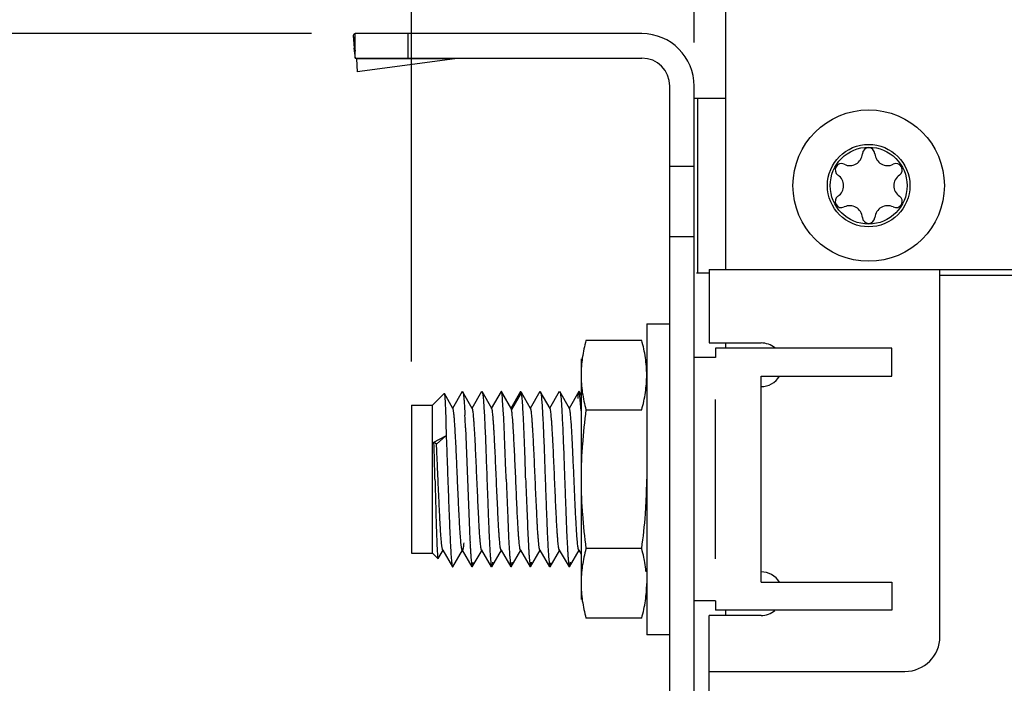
# Model space of a CAD drawing. Header units: inches. Extents: x 0.2 to 16.8, y 0.2 to 10.8.
# Tile 14 of 25: x 6.4 to 7.8, y 6.6 to 7.5. Entities that reach past the tile are written whole.
import ezdxf

# ---------------------------------------------------------------- set-up
doc = ezdxf.new("R2010")
doc.units = ezdxf.units.IN
doc.header["$LTSCALE"] = 0.935
doc.header["$MEASUREMENT"] = 0
doc.layers.get('0').update_dxf_attribs({"linetype": 'CONTINUOUS'})
doc.layers.add('DIMENSIONS', color=7, linetype='CONTINUOUS')
doc.styles.get("Standard").update_dxf_attribs({"font": 'txt', "width": 0.8})
doc.dimstyles.new('DIMSTYLE_2', dxfattribs={"dimtxt": 0.125, "dimasz": 0.18, "dimexe": 0.18, "dimexo": 0.0625, "dimgap": 0.09, "dimtad": 0, "dimtih": 1, "dimtoh": 1, "dimdec": 3, "dimzin": 4, "dimdsep": 46, "dimtxsty": 'STANDARD', "dimblk": '_FILLED', "dimblk1": '_FILLED', "dimblk2": '_FILLED', "dimcen": 0.09, "dimadec": 0, "dimazin": 0, "dimtp": 0.01, "dimtm": 0.01, "dimtfac": 1, "dimtdec": 3, "dimtofl": 0, "dimtmove": 0, "dimatfit": 3, "dimldrblk": '_FILLED', "dimfxl": 1, "dimtolj": 1, "dimtzin": 4, "dimarcsym": 0})

# ---------------------------------------------------------------- blocks, each defined once
blk = doc.blocks.new('_FILLED')
at = {"color": 0, "linetype": 'BYBLOCK'}
blk.add_solid([(0, 0), (-1, 0.1736), (-1, -0.1736)], dxfattribs=at)
blk = doc.blocks.new('*D13')
at = {"layer": 'DIMENSIONS', "color": 2, "linetype": 'CONTINUOUS'}
for p, q in [((6.7946, 7.5115), (5.7291, 7.5115)), ((5.8541, 7.5115), (5.8541, 5.2563)), ((5.8541, 2.7512), (5.8541, 5.0063)), ((7.2623, 2.7512), (5.7291, 2.7512))]:
    blk.add_line(p, q, dxfattribs=at)
at = {"layer": 'DIMENSIONS', "color": 2, "linetype": 'CONTINUOUS', "xscale": 0.18, "yscale": 0.18, "zscale": 0.18}
for p, rotation in [((5.8541, 7.5115), 90), ((5.8541, 2.7512), 270)]:
    blk.add_blockref('_FILLED', p, dxfattribs=dict(at, rotation=rotation))
at = {"layer": 'DIMENSIONS', "color": 2, "linetype": 'CONTINUOUS', "insert": (5.8541, 5.1938), "char_height": 0.125, "width": 1.425, "attachment_point": 2, "line_spacing_factor": 0.9}
blk.add_mtext('4.760{\\Ftxt.shx;\\W1.000000;\\H0.125000; }[120.91]', dxfattribs=at)
blk = doc.blocks.new('*D19')
at = {"layer": 'DIMENSIONS', "color": 2, "linetype": 'CONTINUOUS'}
for p, q in [((6.9377, 7.0426), (6.9377, 8.3491)), ((7.3421, 7.499), (7.3421, 8.3491)), ((6.9377, 8.2241), (6.5777, 8.2241)), ((7.3421, 8.2241), (7.7086, 8.2241))]:
    blk.add_line(p, q, dxfattribs=at)
at = {"layer": 'DIMENSIONS', "color": 2, "linetype": 'CONTINUOUS', "xscale": 0.18, "yscale": 0.18, "zscale": 0.18}
blk.add_blockref('_FILLED', (6.9377, 8.2241), dxfattribs=at)
at = {"layer": 'DIMENSIONS', "color": 2, "linetype": 'CONTINUOUS', "xscale": 0.18, "yscale": 0.18, "zscale": 0.18, "rotation": 180}
blk.add_blockref('_FILLED', (7.3421, 8.2241), dxfattribs=at)
at = {"layer": 'DIMENSIONS', "color": 2, "linetype": 'CONTINUOUS', "insert": (7.7711, 8.2866), "char_height": 0.125, "width": 1.525, "attachment_point": 1, "line_spacing_factor": 0.9}
blk.add_mtext('3X .404{\\Ftxt.shx;\\W1.000000;\\H0.125000; }[10.27]', dxfattribs=at)

msp = doc.modelspace()

# ---------------------------------------------------------------- linework, layer by layer
at = {"color": 7, "linetype": 'CONTINUOUS'}
for p, q in [((7.3867, 7.7241), (7.3867, 7.1741)), ((6.8571, 7.4765), (6.8571, 7.5115)), ((7.2671, 7.5115), (6.8571, 7.5115)), ((6.8541, 7.5091), (6.8553, 7.4909)), ((6.8541, 7.5091), (6.8571, 7.4866)), ((6.8572, 7.4765), (6.8553, 7.4909)), ((6.8571, 7.4765), (7.2671, 7.4765)), ((6.8581, 7.476), (6.8586, 7.4753)), ((6.8586, 7.4753), (6.8598, 7.4571)), ((6.9995, 7.4753), (6.8598, 7.4571)), ((7.3071, 2.9525), (7.3071, 7.4365)), ((7.3421, 2.9525), (7.3421, 7.4365)), ((7.3421, 7.4191), (7.3867, 7.4191)), ((7.3421, 7.3215), (7.3071, 7.3215)), ((7.3071, 7.2215), (7.3421, 7.2215)), ((7.3637, 7.1741), (7.3637, 7.0691)), ((7.3637, 7.1741), (10.3687, 7.1741)), ((7.6937, 6.6491), (7.6937, 7.1741)), ((7.3452, 7.1691), (7.3637, 7.1691)), ((7.6937, 7.1661), (8.7887, 7.1661)), ((7.2741, 7.0966), (7.2741, 6.6516)), ((7.2741, 7.0966), (7.3071, 7.0966)), ((7.267, 7.0727), (7.1872, 7.0727)), ((7.3637, 7.0691), (7.4377, 7.0691)), ((7.3867, 7.0691), (7.3867, 7.0616)), ((7.1801, 7.0461), (7.1801, 6.7021)), ((7.3727, 7.0481), (7.3421, 7.0481)), ((7.3727, 6.7601), (7.3727, 6.9881)), ((7.1872, 6.9734), (7.267, 6.9734)), ((7.267, 6.7748), (7.1872, 6.7748)), ((7.3727, 6.7001), (7.3421, 6.7001)), ((7.3637, 6.3491), (7.3637, 6.6791)), ((7.4377, 6.6791), (7.3637, 6.6791)), ((7.3867, 6.6866), (7.3867, 6.6791)), ((7.267, 6.6755), (7.1872, 6.6755)), ((7.3071, 6.6516), (7.2741, 6.6516)), ((7.3637, 6.5991), (7.6437, 6.5991))]:
    msp.add_line(p, q, dxfattribs=at)
at = {"color": 9, "linetype": 'CONTINUOUS'}
for p, q in [((6.9321, 7.5115), (6.9321, 7.4765)), ((6.9995, 7.4753), (6.8586, 7.4753)), ((7.3471, 7.1691), (7.3471, 7.4191)), ((7.0667, 6.9976), (7.0806, 6.974)), ((7.0945, 6.9978), (7.0806, 6.974))]:
    msp.add_line(p, q, dxfattribs=at)
at = {"color": 6, "linetype": 'CONTINUOUS'}
for p, q in [((7.3727, 7.0616), (7.3727, 7.0481)), ((7.6247, 7.0616), (7.3727, 7.0616)), ((7.6247, 7.0216), (7.6247, 7.0616)), ((7.4377, 6.7266), (7.4377, 7.0216)), ((7.4377, 7.0216), (7.6247, 7.0216)), ((6.9677, 6.9801), (6.9843, 6.9966)), ((6.9843, 6.9966), (6.9845, 6.9965)), ((6.9967, 6.9754), (6.9845, 6.9965)), ((7.01, 6.9995), (6.9961, 6.9754)), ((7.0245, 6.9754), (7.0106, 6.9995)), ((7.0378, 6.9995), (7.0239, 6.9754)), ((7.0523, 6.9754), (7.0384, 6.9995)), ((7.0656, 6.9995), (7.0517, 6.9754)), ((7.0662, 6.9995), (7.0656, 6.9995)), ((7.0667, 6.9976), (7.0662, 6.9995)), ((7.0801, 6.9754), (7.0662, 6.9995)), ((7.0934, 6.9995), (7.0795, 6.9754)), ((7.0934, 6.9995), (7.094, 6.9995)), ((7.094, 6.9995), (7.0945, 6.9978)), ((7.1079, 6.9754), (7.0948, 6.998)), ((7.1212, 6.9995), (7.1073, 6.9754)), ((7.1357, 6.9754), (7.1218, 6.9995)), ((7.149, 6.9995), (7.1351, 6.9754)), ((7.1635, 6.9754), (7.1496, 6.9995)), ((7.1768, 6.9995), (7.1629, 6.9754)), ((7.1774, 6.9995), (7.1768, 6.9995)), ((7.1801, 6.9948), (7.1774, 6.9995)), ((6.9377, 6.9801), (6.9377, 6.7681)), ((6.9377, 6.9801), (6.9677, 6.9801)), ((6.9677, 6.7681), (6.9677, 6.9801)), ((6.9967, 6.9754), (6.9961, 6.9754)), ((7.0245, 6.9754), (7.0239, 6.9754)), ((7.0692, 6.9669), (7.0679, 6.9866)), ((7.0801, 6.9754), (7.0795, 6.9754)), ((7.0806, 6.974), (7.0801, 6.9754)), ((7.0957, 6.9869), (7.0969, 6.9673)), ((7.1357, 6.9754), (7.1351, 6.9754)), ((7.1635, 6.9754), (7.1629, 6.9754)), ((7.1801, 6.9717), (7.179, 6.9877)), ((6.9867, 6.9543), (6.9872, 6.9364)), ((7.0149, 6.9474), (7.0176, 6.8741)), ((6.9696, 6.9271), (6.9867, 6.9362)), ((6.9867, 6.9362), (6.9733, 6.9241)), ((6.9733, 6.9241), (6.9696, 6.9271)), ((7.0176, 6.8741), (7.0204, 6.8007)), ((6.9377, 6.7681), (6.9677, 6.7681)), ((6.9677, 6.7681), (6.9755, 6.7603)), ((6.9757, 6.7604), (6.9828, 6.7727)), ((6.9822, 6.7727), (6.9961, 6.7486)), ((6.9828, 6.7727), (6.9822, 6.7727)), ((6.9967, 6.7486), (7.0106, 6.7727)), ((7.01, 6.7727), (7.0239, 6.7486)), ((7.0106, 6.7727), (7.01, 6.7727)), ((7.0245, 6.7486), (7.0384, 6.7727)), ((7.0378, 6.7727), (7.0517, 6.7486)), ((7.0523, 6.7486), (7.0662, 6.7727)), ((7.0656, 6.7727), (7.0795, 6.7486)), ((7.0662, 6.7727), (7.0656, 6.7727)), ((7.0801, 6.7486), (7.094, 6.7727)), ((7.0934, 6.7727), (7.1073, 6.7486)), ((7.094, 6.7727), (7.0934, 6.7727)), ((7.1079, 6.7486), (7.1218, 6.7727)), ((7.1212, 6.7727), (7.1351, 6.7486)), ((7.1357, 6.7486), (7.1496, 6.7727)), ((7.149, 6.7727), (7.1629, 6.7486)), ((7.1496, 6.7727), (7.149, 6.7727)), ((7.1635, 6.7486), (7.1774, 6.7727)), ((7.1768, 6.7727), (7.1801, 6.767)), ((7.1774, 6.7727), (7.1768, 6.7727)), ((6.9755, 6.7603), (6.9757, 6.7604)), ((6.9961, 6.7486), (6.9967, 6.7486)), ((7.4377, 6.7266), (7.6247, 6.7266)), ((7.6247, 6.7266), (7.6247, 6.6866)), ((7.3727, 6.7001), (7.3727, 6.6866)), ((7.6247, 6.6866), (7.3727, 6.6866))]:
    msp.add_line(p, q, dxfattribs=at)
at = {"color": 7, "linetype": 'CONTINUOUS'}
for radius in [0.1083, 0.059, 0.055]:
    msp.add_circle((7.5917, 7.2941), radius, dxfattribs=at)
for centre, radius, start, end in [((7.2671, 7.4365), 0.075, 0, 90), ((7.2671, 7.4365), 0.04, 0, 90), ((7.5917, 7.3391), 0.009, 3.5573, 176.4427), ((7.5648, 7.3407), 0.018, 243.5573, 356.4427), ((7.6187, 7.3407), 0.018, 183.5573, 296.4427), ((7.5528, 7.3166), 0.009, 63.5573, 236.4427), ((7.6307, 7.3166), 0.009, 303.5573, 116.4427), ((7.5379, 7.2941), 0.018, 303.5573, 56.4427), ((7.6456, 7.2941), 0.018, 123.5573, 236.4427), ((7.5528, 7.2716), 0.009, 123.5573, 296.4427), ((7.6307, 7.2716), 0.009, 243.5573, 56.4427), ((7.5648, 7.2474), 0.018, 3.5573, 116.4427), ((7.6187, 7.2474), 0.018, 63.5573, 176.4427), ((7.5917, 7.2491), 0.009, 183.5573, 356.4427), ((7.4377, 7.0378), 0.0312, 50.4253, 90), ((7.4377, 7.0378), 0.0312, 270, 327.9969), ((7.4377, 6.7103), 0.0312, 32.0031, 90), ((7.4377, 6.7103), 0.0312, 270, 309.5747), ((7.6437, 6.6491), 0.05, 270, 360)]:
    msp.add_arc(centre, radius, start, end, dxfattribs=at)
at = {"color": 6, "linetype": 'CONTINUOUS'}
for centre, radius, start, end in [((4.9999, 6.861), 2.0168, 2.4569, 2.9742), ((-7.9141, 6.4961), 14.89, 1.45451, 1.65878), ((9.3382, 6.9016), 2.32, 182.4914, 182.9323)]:
    msp.add_arc(centre, radius, start, end, dxfattribs=at)
at = {"color": 7, "linetype": 'CONTINUOUS'}
for points, knots in [([(6.8571, 7.5115), (6.8568, 7.5115), (6.8563, 7.5114), (6.8555, 7.5109), (6.8547, 7.5101), (6.8543, 7.5095), (6.8541, 7.5091)], [0, 0, 0, 0, 0.197988, 0.420277, 0.684255, 1, 1, 1, 1]), ([(7.1872, 7.0727), (7.185, 7.0645), (7.1823, 7.0522), (7.1804, 7.0355), (7.1801, 7.0272), (7.1801, 7.023)], [0, 0, 0, 0, 0.503383, 0.752218, 1, 1, 1, 1]), ([(7.2741, 7.023), (7.2741, 7.0272), (7.2738, 7.0355), (7.2719, 7.0522), (7.2692, 7.0645), (7.267, 7.0727)], [0, 0, 0, 0, 0.247782, 0.496617, 1, 1, 1, 1]), ([(7.1801, 7.023), (7.1801, 7.0189), (7.1804, 7.0105), (7.1823, 6.9939), (7.185, 6.9815), (7.1872, 6.9734)], [0, 0, 0, 0, 0.247782, 0.496617, 1, 1, 1, 1]), ([(7.267, 6.9734), (7.2692, 6.9815), (7.2719, 6.9939), (7.2738, 7.0105), (7.2741, 7.0189), (7.2741, 7.023)], [0, 0, 0, 0, 0.503383, 0.752218, 1, 1, 1, 1]), ([(7.1872, 6.9734), (7.185, 6.9569), (7.1823, 6.9321), (7.1804, 6.899), (7.1801, 6.8824), (7.1801, 6.8741)], [0, 0, 0, 0, 0.499971, 0.749988, 1, 1, 1, 1]), ([(7.1801, 6.8741), (7.1801, 6.8658), (7.1804, 6.8492), (7.1823, 6.816), (7.185, 6.7912), (7.1872, 6.7748)], [0, 0, 0, 0, 0.250013, 0.50003, 1, 1, 1, 1]), ([(7.267, 6.7748), (7.2692, 6.7912), (7.2719, 6.816), (7.2738, 6.8492), (7.2741, 6.8658), (7.2741, 6.8741)], [0, 0, 0, 0, 0.499971, 0.749988, 1, 1, 1, 1]), ([(7.1872, 6.7748), (7.185, 6.7666), (7.1823, 6.7543), (7.1804, 6.7376), (7.1801, 6.7293), (7.1801, 6.7251)], [0, 0, 0, 0, 0.503382, 0.752218, 1, 1, 1, 1]), ([(7.2709, 6.7579), (7.2706, 6.7593), (7.2695, 6.765), (7.2681, 6.7706), (7.267, 6.7748)], [0, 0, 0, 0, 0.248861, 1, 1, 1, 1]), ([(7.2733, 6.7414), (7.2731, 6.7428), (7.2725, 6.7483), (7.2717, 6.7538), (7.2709, 6.7579)], [0, 0, 0, 0, 0.249155, 1, 1, 1, 1]), ([(7.1801, 6.7251), (7.1801, 6.721), (7.1804, 6.7126), (7.1823, 6.696), (7.185, 6.6836), (7.1872, 6.6755)], [0, 0, 0, 0, 0.247782, 0.496618, 1, 1, 1, 1]), ([(7.267, 6.6755), (7.2692, 6.6836), (7.2719, 6.696), (7.2738, 6.7126), (7.2741, 6.721), (7.2741, 6.7251)], [0, 0, 0, 0, 0.503383, 0.752218, 1, 1, 1, 1])]:
    msp.add_open_spline(points, degree=3, knots=knots, dxfattribs=at)
at = {"color": 6, "linetype": 'CONTINUOUS'}
for points, knots in [([(6.9845, 6.9965), (6.9845, 6.9965), (6.9846, 6.9964), (6.9847, 6.996), (6.9848, 6.9953), (6.9849, 6.9943), (6.9851, 6.9929), (6.9852, 6.9912), (6.9853, 6.9893), (6.9855, 6.987), (6.9857, 6.9834), (6.9859, 6.9781), (6.9862, 6.9711), (6.9865, 6.963), (6.9867, 6.9573), (6.9867, 6.9543)], [0, 0, 0, 0, 0.00426, 0.010296, 0.027842, 0.05276, 0.085049, 0.124667, 0.171498, 0.225405, 0.28625, 0.428189, 0.595969, 0.78738, 1, 1, 1, 1]), ([(7.0104, 6.9988), (7.0104, 6.9989), (7.0105, 6.999), (7.0107, 6.9991), (7.0108, 6.999), (7.0109, 6.9989), (7.011, 6.9988)], [0, 0, 0, 0, 0.301049, 0.500784, 0.699988, 1, 1, 1, 1]), ([(7.011, 6.9988), (7.011, 6.9987), (7.0111, 6.9985), (7.0113, 6.9978), (7.0116, 6.9967), (7.0118, 6.995), (7.012, 6.9937), (7.0121, 6.9929)], [0, 0, 0, 0, 0.055779, 0.130869, 0.340567, 0.630341, 1, 1, 1, 1]), ([(7.0121, 6.9929), (7.0123, 6.9913), (7.0126, 6.9876), (7.0131, 6.9814), (7.0135, 6.9739), (7.0138, 6.9685), (7.014, 6.9656)], [0, 0, 0, 0, 0.179672, 0.408006, 0.682433, 1, 1, 1, 1]), ([(7.0382, 6.9988), (7.0382, 6.9989), (7.0383, 6.999), (7.0385, 6.9991), (7.0386, 6.999), (7.0387, 6.9989), (7.0388, 6.9988)], [0, 0, 0, 0, 0.299658, 0.499488, 0.69966, 1, 1, 1, 1]), ([(7.0388, 6.9988), (7.0388, 6.9987), (7.0389, 6.9985), (7.0391, 6.9978), (7.0394, 6.9967), (7.0396, 6.995), (7.0398, 6.9937), (7.0399, 6.993)], [0, 0, 0, 0, 0.055772, 0.130849, 0.340524, 0.630299, 1, 1, 1, 1]), ([(7.0399, 6.993), (7.04, 6.9918), (7.0402, 6.9893), (7.0407, 6.9834), (7.0413, 6.9744), (7.042, 6.9618), (7.0427, 6.947), (7.0434, 6.9304), (7.0443, 6.9059), (7.045, 6.8869), (7.0454, 6.8741)], [0, 0, 0, 0, 0.028673, 0.063304, 0.149553, 0.256755, 0.382166, 0.522767, 0.675197, 1, 1, 1, 1]), ([(7.0679, 6.9866), (7.0678, 6.9888), (7.0675, 6.9918), (7.0671, 6.9955), (7.0668, 6.997), (7.0667, 6.9976)], [0, 0, 0, 0, 0.602275, 0.827362, 1, 1, 1, 1]), ([(7.0945, 6.9978), (7.0946, 6.9972), (7.0948, 6.9957), (7.0953, 6.9921), (7.0955, 6.9891), (7.0957, 6.9869)], [0, 0, 0, 0, 0.170458, 0.394761, 1, 1, 1, 1]), ([(7.1216, 6.9988), (7.1217, 6.9989), (7.1217, 6.999), (7.1219, 6.9991), (7.1221, 6.999), (7.1221, 6.9989), (7.1222, 6.9988)], [0, 0, 0, 0, 0.300358, 0.500287, 0.700019, 1, 1, 1, 1]), ([(7.1222, 6.9988), (7.1222, 6.9987), (7.1223, 6.9985), (7.1225, 6.9978), (7.1228, 6.9967), (7.123, 6.995), (7.1232, 6.9937), (7.1233, 6.9929)], [0, 0, 0, 0, 0.055694, 0.130719, 0.340363, 0.630188, 1, 1, 1, 1]), ([(7.1233, 6.9929), (7.1234, 6.9918), (7.1236, 6.9893), (7.1241, 6.9834), (7.1247, 6.9744), (7.1254, 6.9617), (7.1261, 6.9469), (7.1268, 6.9304), (7.1277, 6.9059), (7.1284, 6.8869), (7.1288, 6.8741)], [0, 0, 0, 0, 0.028693, 0.063341, 0.149612, 0.256832, 0.38225, 0.522843, 0.675253, 1, 1, 1, 1]), ([(7.1494, 6.9988), (7.1494, 6.9989), (7.1495, 6.999), (7.1497, 6.9991), (7.1498, 6.999), (7.1499, 6.9989), (7.1499, 6.9988)], [0, 0, 0, 0, 0.301785, 0.502753, 0.701868, 1, 1, 1, 1]), ([(7.1499, 6.9988), (7.15, 6.9987), (7.1501, 6.9985), (7.1503, 6.9978), (7.1506, 6.9967), (7.1508, 6.995), (7.151, 6.9937), (7.1511, 6.9929)], [0, 0, 0, 0, 0.055333, 0.130092, 0.33952, 0.629557, 1, 1, 1, 1]), ([(7.1511, 6.9929), (7.1512, 6.9918), (7.1515, 6.9893), (7.1519, 6.9834), (7.1525, 6.9743), (7.1532, 6.9617), (7.1539, 6.9469), (7.1546, 6.9303), (7.1555, 6.9058), (7.1562, 6.8869), (7.1566, 6.8741)], [0, 0, 0, 0, 0.028736, 0.06342, 0.149742, 0.25698, 0.382393, 0.522965, 0.675343, 1, 1, 1, 1]), ([(7.1768, 6.9995), (7.1767, 6.9994), (7.1766, 6.999), (7.1764, 6.9983), (7.1762, 6.9974), (7.176, 6.9962), (7.1758, 6.9949), (7.1756, 6.9926), (7.1754, 6.9908), (7.1753, 6.9895)], [0, 0, 0, 0, 0.047715, 0.117246, 0.209102, 0.323286, 0.459669, 0.618062, 1, 1, 1, 1]), ([(7.179, 6.9877), (7.1789, 6.9892), (7.1787, 6.9914), (7.1784, 6.9941), (7.1782, 6.9957), (7.178, 6.9971), (7.1778, 6.9981), (7.1776, 6.9989), (7.1775, 6.9993), (7.1774, 6.9995)], [0, 0, 0, 0, 0.384416, 0.543608, 0.680393, 0.794507, 0.885737, 0.954055, 1, 1, 1, 1]), ([(6.9989, 6.9595), (6.9988, 6.9615), (6.9985, 6.9644), (6.9981, 6.9681), (6.9978, 6.9703), (6.9976, 6.9721), (6.9973, 6.9735), (6.9971, 6.9745), (6.9969, 6.9751), (6.9968, 6.9753), (6.9967, 6.9754)], [0, 0, 0, 0, 0.384114, 0.54384, 0.681262, 0.795843, 0.887115, 0.954974, 0.980273, 1, 1, 1, 1]), ([(7.0378, 6.7727), (7.0377, 6.7729), (7.0375, 6.7733), (7.0373, 6.7739), (7.0371, 6.7749), (7.0369, 6.776), (7.0367, 6.7773), (7.0364, 6.7795), (7.0361, 6.7828), (7.0357, 6.7873), (7.0352, 6.7925), (7.0348, 6.7985), (7.0344, 6.8051), (7.034, 6.8124), (7.0335, 6.823), (7.0328, 6.8373), (7.032, 6.8553), (7.0311, 6.874), (7.0303, 6.8927), (7.0295, 6.9107), (7.0288, 6.925), (7.0283, 6.9357), (7.0278, 6.9429), (7.0274, 6.9496), (7.027, 6.9556), (7.0266, 6.9608), (7.0262, 6.9653), (7.0259, 6.9686), (7.0256, 6.9708), (7.0254, 6.9721), (7.0252, 6.9733), (7.025, 6.9742), (7.0248, 6.9749), (7.0246, 6.9752), (7.0245, 6.9754)], [0, 0, 0, 0, 0.002507, 0.006028, 0.010585, 0.016185, 0.022827, 0.030506, 0.048893, 0.071178, 0.097184, 0.126717, 0.159502, 0.19524, 0.233631, 0.31703, 0.406779, 0.499789, 0.592801, 0.682593, 0.766022, 0.804439, 0.840213, 0.873012, 0.902558, 0.928617, 0.950958, 0.969367, 0.977057, 0.98372, 0.989349, 0.993935, 0.99748, 1, 1, 1, 1]), ([(7.0523, 6.9754), (7.0523, 6.9754), (7.0522, 6.9755), (7.0521, 6.9756), (7.052, 6.9757), (7.0518, 6.9756), (7.0517, 6.9755), (7.0517, 6.9754), (7.0517, 6.9754)], [0, 0, 0, 0, 0.166142, 0.301078, 0.500323, 0.699041, 0.833809, 1, 1, 1, 1]), ([(7.0656, 6.7727), (7.0655, 6.7729), (7.0653, 6.7733), (7.0651, 6.774), (7.0649, 6.7749), (7.0647, 6.776), (7.0645, 6.7773), (7.0642, 6.7795), (7.0639, 6.7828), (7.0635, 6.7873), (7.063, 6.7925), (7.0626, 6.7985), (7.0622, 6.8051), (7.0618, 6.8124), (7.0613, 6.823), (7.0606, 6.8374), (7.0597, 6.8554), (7.0589, 6.874), (7.0581, 6.8927), (7.0573, 6.9107), (7.0566, 6.925), (7.0561, 6.9357), (7.0556, 6.9429), (7.0552, 6.9496), (7.0548, 6.9556), (7.0544, 6.9608), (7.054, 6.9653), (7.0537, 6.9686), (7.0534, 6.9708), (7.0532, 6.9721), (7.053, 6.9733), (7.0528, 6.9742), (7.0526, 6.9749), (7.0524, 6.9752), (7.0523, 6.9754)], [0, 0, 0, 0, 0.002508, 0.006041, 0.010615, 0.016232, 0.022883, 0.03056, 0.048944, 0.071258, 0.097289, 0.126809, 0.159585, 0.195337, 0.233735, 0.317125, 0.406882, 0.499875, 0.59288, 0.682638, 0.766064, 0.804474, 0.840238, 0.873052, 0.902612, 0.928649, 0.950969, 0.969391, 0.977085, 0.983744, 0.989361, 0.993936, 0.997475, 1, 1, 1, 1]), ([(7.1079, 6.9754), (7.1079, 6.9754), (7.1078, 6.9755), (7.1077, 6.9756), (7.1076, 6.9757), (7.1074, 6.9756), (7.1073, 6.9755), (7.1073, 6.9754), (7.1073, 6.9754)], [0, 0, 0, 0, 0.166409, 0.301407, 0.50061, 0.699709, 0.834305, 1, 1, 1, 1]), ([(7.1212, 6.7727), (7.1211, 6.7729), (7.1209, 6.7733), (7.1207, 6.774), (7.1205, 6.7749), (7.1203, 6.776), (7.1201, 6.7773), (7.1198, 6.7795), (7.1195, 6.7828), (7.1191, 6.7873), (7.1186, 6.7926), (7.1182, 6.7985), (7.1178, 6.8052), (7.1174, 6.8124), (7.1169, 6.823), (7.1162, 6.8374), (7.1153, 6.8554), (7.1145, 6.874), (7.1137, 6.8927), (7.1129, 6.9107), (7.1122, 6.925), (7.1117, 6.9357), (7.1112, 6.9429), (7.1108, 6.9496), (7.1104, 6.9555), (7.11, 6.9608), (7.1096, 6.9653), (7.1093, 6.9686), (7.109, 6.9708), (7.1088, 6.9721), (7.1086, 6.9733), (7.1084, 6.9742), (7.1082, 6.9749), (7.108, 6.9752), (7.1079, 6.9754)], [0, 0, 0, 0, 0.00252, 0.006055, 0.010625, 0.016235, 0.022882, 0.030561, 0.048968, 0.071288, 0.097316, 0.126845, 0.159633, 0.195378, 0.233764, 0.317162, 0.406914, 0.499902, 0.592893, 0.68265, 0.76605, 0.804436, 0.840184, 0.872984, 0.902534, 0.928594, 0.950948, 0.969381, 0.977071, 0.983729, 0.989349, 0.993929, 0.997473, 1, 1, 1, 1]), ([(7.149, 6.7727), (7.1489, 6.7729), (7.1487, 6.7733), (7.1485, 6.774), (7.1483, 6.7749), (7.1481, 6.776), (7.1479, 6.7773), (7.1476, 6.7795), (7.1473, 6.7828), (7.1469, 6.7873), (7.1464, 6.7926), (7.146, 6.7985), (7.1456, 6.8052), (7.1452, 6.8124), (7.1447, 6.8231), (7.144, 6.8374), (7.1431, 6.8554), (7.1423, 6.8741), (7.1415, 6.8927), (7.1407, 6.9107), (7.14, 6.9251), (7.1395, 6.9357), (7.139, 6.943), (7.1386, 6.9496), (7.1382, 6.9556), (7.1378, 6.9608), (7.1374, 6.9653), (7.1371, 6.9686), (7.1368, 6.9708), (7.1366, 6.9721), (7.1364, 6.9733), (7.1362, 6.9742), (7.136, 6.9749), (7.1358, 6.9752), (7.1357, 6.9754)], [0, 0, 0, 0, 0.002511, 0.006045, 0.010625, 0.016251, 0.022913, 0.030598, 0.048987, 0.071299, 0.097346, 0.126882, 0.159658, 0.195413, 0.233822, 0.317218, 0.40698, 0.499963, 0.592955, 0.682714, 0.76613, 0.804537, 0.840279, 0.873068, 0.902623, 0.928667, 0.95098, 0.969398, 0.977097, 0.983765, 0.989385, 0.993955, 0.997485, 1, 1, 1, 1]), ([(7.1743, 6.7919), (7.1741, 6.7952), (7.1736, 6.8025), (7.1726, 6.8188), (7.1718, 6.8368), (7.1709, 6.856), (7.1703, 6.8713), (7.1696, 6.8866), (7.1689, 6.9017), (7.1683, 6.9161), (7.1676, 6.9295), (7.1669, 6.9416), (7.1664, 6.9508), (7.1659, 6.9573), (7.1656, 6.9615), (7.1652, 6.9651), (7.1649, 6.9683), (7.1646, 6.9709), (7.1642, 6.9729), (7.164, 6.9742), (7.1637, 6.975), (7.1636, 6.9753), (7.1635, 6.9754)], [0, 0, 0, 0, 0.054654, 0.118355, 0.266951, 0.348396, 0.432137, 0.516223, 0.59872, 0.677721, 0.751378, 0.81803, 0.876097, 0.901498, 0.924284, 0.944309, 0.961448, 0.975632, 0.986804, 0.99492, 0.997833, 1, 1, 1, 1]), ([(7.073, 6.8741), (7.0729, 6.8784), (7.0725, 6.8871), (7.072, 6.8999), (7.0714, 6.9125), (7.071, 6.9247), (7.0706, 6.9363), (7.07, 6.9503), (7.0695, 6.9605), (7.0692, 6.9669)], [0, 0, 0, 0, 0.140233, 0.279374, 0.415457, 0.546798, 0.672146, 0.790286, 1, 1, 1, 1]), ([(7.0934, 6.7727), (7.0933, 6.7729), (7.0931, 6.7732), (7.0929, 6.7739), (7.0927, 6.7747), (7.0925, 6.7763), (7.0921, 6.7787), (7.0917, 6.7822), (7.0913, 6.7864), (7.0909, 6.7913), (7.0905, 6.7969), (7.0901, 6.8032), (7.0897, 6.81), (7.0892, 6.8201), (7.0885, 6.8336), (7.0878, 6.8508), (7.087, 6.8687), (7.0862, 6.8868), (7.0854, 6.9045), (7.0846, 6.9211), (7.0838, 6.9363), (7.0832, 6.9478), (7.0826, 6.9558), (7.0822, 6.9609), (7.0818, 6.9652), (7.0814, 6.9688), (7.081, 6.9717), (7.0808, 6.9733), (7.0806, 6.974)], [0, 0, 0, 0, 0.002418, 0.005784, 0.010125, 0.015448, 0.029026, 0.046415, 0.067478, 0.092074, 0.120018, 0.151061, 0.184945, 0.221412, 0.300891, 0.386919, 0.476743, 0.567423, 0.656038, 0.739715, 0.815769, 0.8817, 0.910215, 0.935459, 0.957213, 0.97531, 0.989613, 1, 1, 1, 1]), ([(7.0969, 6.9673), (7.0973, 6.9608), (7.0977, 6.9507), (7.0983, 6.9366), (7.0988, 6.9249), (7.0993, 6.9127), (7.0997, 6.9001), (7.1, 6.8871), (7.1003, 6.8784), (7.1004, 6.8741)], [0, 0, 0, 0, 0.209193, 0.327233, 0.452596, 0.584033, 0.720262, 0.859577, 1, 1, 1, 1]), ([(7.008, 6.7861), (7.0078, 6.7885), (7.0074, 6.7937), (7.0066, 6.8058), (7.0056, 6.8233), (7.0045, 6.8466), (7.0034, 6.8717), (7.0023, 6.8969), (7.0013, 6.9206), (7.0003, 6.9387), (6.9995, 6.9513), (6.9991, 6.9569), (6.9989, 6.9595)], [0, 0, 0, 0, 0.04161, 0.090773, 0.208519, 0.345629, 0.493246, 0.641783, 0.781583, 0.903615, 0.955439, 1, 1, 1, 1]), ([(6.9871, 6.9365), (6.9875, 6.9267), (6.9881, 6.9117), (6.9888, 6.8914), (6.9894, 6.8756), (6.9899, 6.8598), (6.9905, 6.8442), (6.9911, 6.8291), (6.9916, 6.8147), (6.9922, 6.8012), (6.9927, 6.789), (6.9933, 6.7781), (6.9938, 6.7699), (6.9941, 6.7642), (6.9944, 6.7606), (6.9947, 6.7574), (6.995, 6.7547), (6.9952, 6.7525), (6.9955, 6.7507), (6.9958, 6.7496), (6.996, 6.749), (6.9961, 6.7487), (6.9961, 6.7486)], [0, 0, 0, 0, 0.156242, 0.239274, 0.323761, 0.408369, 0.491764, 0.572604, 0.649562, 0.721427, 0.787043, 0.845359, 0.89546, 0.917156, 0.936502, 0.953433, 0.967883, 0.979788, 0.989101, 0.995822, 0.998222, 1, 1, 1, 1]), ([(6.9822, 6.7727), (6.9821, 6.7728), (6.982, 6.7731), (6.9818, 6.7736), (6.9816, 6.7746), (6.9813, 6.7761), (6.981, 6.7779), (6.9807, 6.7802), (6.9805, 6.7828), (6.9802, 6.7857), (6.9798, 6.7904), (6.9793, 6.797), (6.9788, 6.8058), (6.9782, 6.8157), (6.9777, 6.8265), (6.9771, 6.838), (6.9766, 6.8501), (6.976, 6.8626), (6.9753, 6.8795), (6.9744, 6.9), (6.9736, 6.9163), (6.9733, 6.9241)], [0, 0, 0, 0, 0.002117, 0.004841, 0.012161, 0.021997, 0.03434, 0.049168, 0.066445, 0.086098, 0.108039, 0.158428, 0.216873, 0.282439, 0.354087, 0.430727, 0.511115, 0.593972, 0.678021, 0.844583, 1, 1, 1, 1]), ([(6.9711, 6.8741), (6.9714, 6.8625), (6.9718, 6.8455), (6.9724, 6.8235), (6.9728, 6.8085), (6.9733, 6.7951), (6.9737, 6.7836), (6.9741, 6.7743), (6.9744, 6.7688), (6.9746, 6.7665)], [0, 0, 0, 0, 0.321896, 0.473619, 0.613967, 0.739584, 0.847475, 0.934929, 1, 1, 1, 1]), ([(7.0454, 6.8741), (7.0457, 6.8662), (7.0463, 6.8509), (7.0471, 6.8285), (7.0478, 6.8108), (7.0483, 6.7976), (7.0488, 6.7886), (7.0492, 6.7805), (7.0496, 6.7731), (7.05, 6.7667), (7.0504, 6.7612), (7.0508, 6.7572), (7.0511, 6.7546), (7.0513, 6.753), (7.0515, 6.7517), (7.0517, 6.7506), (7.0519, 6.7499), (7.052, 6.7494), (7.0521, 6.7493)], [0, 0, 0, 0, 0.187571, 0.368866, 0.536833, 0.614002, 0.685721, 0.751378, 0.810369, 0.86213, 0.906248, 0.942352, 0.957287, 0.970096, 0.980769, 0.9893, 0.995696, 1, 1, 1, 1]), ([(7.073, 6.8741), (7.0733, 6.8663), (7.0738, 6.8546), (7.0745, 6.8393), (7.0751, 6.8248), (7.0756, 6.8108), (7.0761, 6.7976), (7.0765, 6.7887), (7.077, 6.7805), (7.0774, 6.7732), (7.0778, 6.7667), (7.0782, 6.7612), (7.0786, 6.7573), (7.0789, 6.7546), (7.0791, 6.753), (7.0793, 6.7517), (7.0795, 6.7507), (7.0797, 6.7499), (7.0798, 6.7494), (7.0799, 6.7493)], [0, 0, 0, 0, 0.187342, 0.279106, 0.368408, 0.536444, 0.613671, 0.685428, 0.751115, 0.810135, 0.861933, 0.906095, 0.942243, 0.957197, 0.970025, 0.980716, 0.989265, 0.995679, 1, 1, 1, 1]), ([(7.1008, 6.8741), (7.1011, 6.8663), (7.1016, 6.8546), (7.1023, 6.8393), (7.1029, 6.8247), (7.1034, 6.8108), (7.1039, 6.7976), (7.1043, 6.7887), (7.1048, 6.7805), (7.1052, 6.7731), (7.1056, 6.7667), (7.106, 6.7612), (7.1064, 6.7573), (7.1067, 6.7546), (7.1069, 6.753), (7.1071, 6.7517), (7.1073, 6.7506), (7.1075, 6.7499), (7.1076, 6.7494), (7.1077, 6.7493)], [0, 0, 0, 0, 0.187393, 0.279183, 0.368505, 0.536564, 0.613799, 0.685562, 0.751249, 0.810263, 0.862047, 0.906187, 0.942312, 0.957255, 0.970072, 0.980752, 0.989289, 0.995691, 1, 1, 1, 1]), ([(7.1288, 6.8741), (7.1291, 6.8663), (7.1297, 6.8509), (7.1305, 6.8285), (7.1312, 6.8108), (7.1317, 6.7976), (7.1322, 6.7887), (7.1326, 6.7805), (7.133, 6.7731), (7.1334, 6.7667), (7.1338, 6.7612), (7.1342, 6.7573), (7.1345, 6.7546), (7.1347, 6.753), (7.1349, 6.7517), (7.1351, 6.7507), (7.1353, 6.7499), (7.1354, 6.7495), (7.1355, 6.7493)], [0, 0, 0, 0, 0.187513, 0.368754, 0.536685, 0.613842, 0.685553, 0.751209, 0.810203, 0.861973, 0.906107, 0.942234, 0.957182, 0.970008, 0.9807, 0.989253, 0.995672, 1, 1, 1, 1]), ([(7.1566, 6.8741), (7.1569, 6.8663), (7.1575, 6.8509), (7.1583, 6.8285), (7.159, 6.8108), (7.1595, 6.7976), (7.16, 6.7887), (7.1604, 6.7805), (7.1608, 6.7732), (7.1612, 6.7667), (7.1616, 6.7612), (7.162, 6.7573), (7.1623, 6.7546), (7.1625, 6.753), (7.1627, 6.7517), (7.1629, 6.7507), (7.1631, 6.7499), (7.1632, 6.7495), (7.1633, 6.7493)], [0, 0, 0, 0, 0.18748, 0.368696, 0.536608, 0.61376, 0.685469, 0.751125, 0.810124, 0.861902, 0.906047, 0.942188, 0.957145, 0.969979, 0.980678, 0.989238, 0.995665, 1, 1, 1, 1]), ([(7.1758, 6.7766), (7.1757, 6.7775), (7.1754, 6.7797), (7.1749, 6.7847), (7.1745, 6.7889), (7.1743, 6.7919)], [0, 0, 0, 0, 0.184852, 0.414306, 1, 1, 1, 1]), ([(7.01, 6.7727), (7.0098, 6.7729), (7.0097, 6.7734), (7.0094, 6.7743), (7.0092, 6.7756), (7.0089, 6.7771), (7.0087, 6.7789), (7.0083, 6.7819), (7.0081, 6.7844), (7.008, 6.7861)], [0, 0, 0, 0, 0.047154, 0.116523, 0.208605, 0.323241, 0.460098, 0.61879, 1, 1, 1, 1]), ([(7.0123, 6.7829), (7.0122, 6.7816), (7.012, 6.7798), (7.0117, 6.7775), (7.0115, 6.7761), (7.0113, 6.7749), (7.0111, 6.774), (7.0109, 6.7733), (7.0107, 6.7729), (7.0106, 6.7727)], [0, 0, 0, 0, 0.375984, 0.53308, 0.669171, 0.78399, 0.877329, 0.949152, 1, 1, 1, 1]), ([(7.0212, 6.7829), (7.0214, 6.7805), (7.0216, 6.7761), (7.022, 6.7698), (7.0224, 6.7643), (7.0227, 6.7596), (7.0231, 6.7562), (7.0233, 6.7539), (7.0235, 6.7526), (7.0237, 6.7514), (7.0239, 6.7505), (7.0241, 6.7498), (7.0242, 6.7494), (7.0243, 6.7493)], [0, 0, 0, 0, 0.208888, 0.396006, 0.559995, 0.699784, 0.814325, 0.861819, 0.9027, 0.936943, 0.964537, 0.985511, 1, 1, 1, 1]), ([(6.9746, 6.7665), (6.9747, 6.7656), (6.9748, 6.7645), (6.9749, 6.763), (6.975, 6.7621), (6.9751, 6.7615), (6.9753, 6.7609), (6.9753, 6.7606), (6.9754, 6.7604), (6.9755, 6.7603), (6.9755, 6.7603)], [0, 0, 0, 0, 0.405349, 0.569244, 0.707143, 0.818978, 0.904757, 0.964697, 0.985262, 1, 1, 1, 1]), ([(7.0384, 6.7727), (7.0384, 6.7727), (7.0383, 6.7726), (7.0382, 6.7725), (7.0381, 6.7724), (7.0379, 6.7725), (7.0378, 6.7726), (7.0378, 6.7727), (7.0378, 6.7727)], [0, 0, 0, 0, 0.165712, 0.300245, 0.499466, 0.699406, 0.834254, 1, 1, 1, 1]), ([(7.1218, 6.7727), (7.1218, 6.7727), (7.1217, 6.7726), (7.1216, 6.7725), (7.1215, 6.7724), (7.1213, 6.7725), (7.1212, 6.7726), (7.1212, 6.7727), (7.1212, 6.7727)], [0, 0, 0, 0, 0.166393, 0.30156, 0.501149, 0.69975, 0.834233, 1, 1, 1, 1]), ([(7.1768, 6.7727), (7.1767, 6.7729), (7.1765, 6.7734), (7.1763, 6.7742), (7.176, 6.7753), (7.1759, 6.7761), (7.1758, 6.7766)], [0, 0, 0, 0, 0.148926, 0.364431, 0.647997, 1, 1, 1, 1]), ([(7.0243, 6.7493), (7.0243, 6.7492), (7.0244, 6.7491), (7.0246, 6.749), (7.0247, 6.7491), (7.0248, 6.7492), (7.0248, 6.7493)], [0, 0, 0, 0, 0.302438, 0.503322, 0.701982, 1, 1, 1, 1]), ([(7.0248, 6.7493), (7.0249, 6.7494), (7.025, 6.7496), (7.0252, 6.7503), (7.0255, 6.7514), (7.0257, 6.7531), (7.0259, 6.7544), (7.026, 6.7552)], [0, 0, 0, 0, 0.055624, 0.130591, 0.34018, 0.630046, 1, 1, 1, 1]), ([(7.0521, 6.7493), (7.0522, 6.7492), (7.0522, 6.7491), (7.0524, 6.749), (7.0525, 6.7491), (7.0526, 6.7492), (7.0526, 6.7493)], [0, 0, 0, 0, 0.299695, 0.499915, 0.700187, 1, 1, 1, 1]), ([(7.0526, 6.7493), (7.0527, 6.7494), (7.0528, 6.7496), (7.053, 6.7503), (7.0533, 6.7514), (7.0535, 6.7531), (7.0537, 6.7544), (7.0538, 6.7552)], [0, 0, 0, 0, 0.055509, 0.130393, 0.339913, 0.629843, 1, 1, 1, 1]), ([(7.0799, 6.7493), (7.0799, 6.7492), (7.08, 6.7491), (7.0802, 6.749), (7.0803, 6.7491), (7.0804, 6.7492), (7.0805, 6.7493)], [0, 0, 0, 0, 0.299133, 0.498453, 0.698824, 1, 1, 1, 1]), ([(7.0805, 6.7493), (7.0805, 6.7494), (7.0806, 6.7496), (7.0808, 6.7503), (7.0811, 6.7514), (7.0813, 6.7531), (7.0815, 6.7544), (7.0816, 6.7552)], [0, 0, 0, 0, 0.055923, 0.131112, 0.340876, 0.630562, 1, 1, 1, 1]), ([(7.1077, 6.7493), (7.1077, 6.7492), (7.1078, 6.7491), (7.108, 6.749), (7.1081, 6.7491), (7.1082, 6.7492), (7.1083, 6.7493)], [0, 0, 0, 0, 0.298184, 0.497193, 0.698075, 1, 1, 1, 1]), ([(7.1083, 6.7493), (7.1083, 6.7494), (7.1084, 6.7496), (7.1086, 6.7503), (7.1089, 6.7514), (7.1091, 6.7532), (7.1093, 6.7545), (7.1094, 6.7552)], [0, 0, 0, 0, 0.0558, 0.130908, 0.340626, 0.630389, 1, 1, 1, 1]), ([(7.1355, 6.7493), (7.1355, 6.7492), (7.1356, 6.7491), (7.1358, 6.749), (7.1359, 6.7491), (7.136, 6.7492), (7.1361, 6.7493)], [0, 0, 0, 0, 0.300443, 0.50053, 0.700266, 1, 1, 1, 1]), ([(7.1361, 6.7493), (7.1361, 6.7494), (7.1362, 6.7496), (7.1364, 6.7503), (7.1367, 6.7514), (7.1369, 6.7531), (7.1371, 6.7544), (7.1372, 6.7551)], [0, 0, 0, 0, 0.055767, 0.130839, 0.340512, 0.630292, 1, 1, 1, 1]), ([(7.1633, 6.7493), (7.1633, 6.7492), (7.1634, 6.7491), (7.1636, 6.749), (7.1637, 6.7491), (7.1638, 6.7492), (7.1639, 6.7493)], [0, 0, 0, 0, 0.300135, 0.499352, 0.698996, 1, 1, 1, 1]), ([(7.1639, 6.7493), (7.1639, 6.7494), (7.164, 6.7496), (7.1642, 6.7503), (7.1645, 6.7514), (7.1647, 6.7532), (7.1649, 6.7545), (7.165, 6.7552)], [0, 0, 0, 0, 0.055786, 0.130888, 0.340605, 0.630375, 1, 1, 1, 1])]:
    msp.add_open_spline(points, degree=3, knots=knots, dxfattribs=at)

# ---------------------------------------------------------------- dimensions: what is measured, and where the dimension line sits
at = {"layer": 'DIMENSIONS', "color": 2, "linetype": 'CONTINUOUS'}
dim = msp.add_linear_dim(base=(6.9377, 8.2241), p1=(7.3421, 7.499), p2=(6.9377, 7.0426), angle=180, text='3X <>', dimstyle='DIMSTYLE_2', dxfattribs=at)
dim.commit()
dim.dimension.update_dxf_attribs({"geometry": '*D19', "text_midpoint": (8.5336, 8.2241), "dimtype": 160})
dim = msp.add_linear_dim(base=(5.8541, 2.7512), p1=(6.7946, 7.5115), p2=(7.2623, 2.7512), angle=270, dimstyle='DIMSTYLE_2', dxfattribs=at)
dim.commit()
dim.dimension.update_dxf_attribs({"geometry": '*D13', "text_midpoint": (5.7041, 5.1313), "dimtype": 160})

doc.saveas('drawing.dxf')
